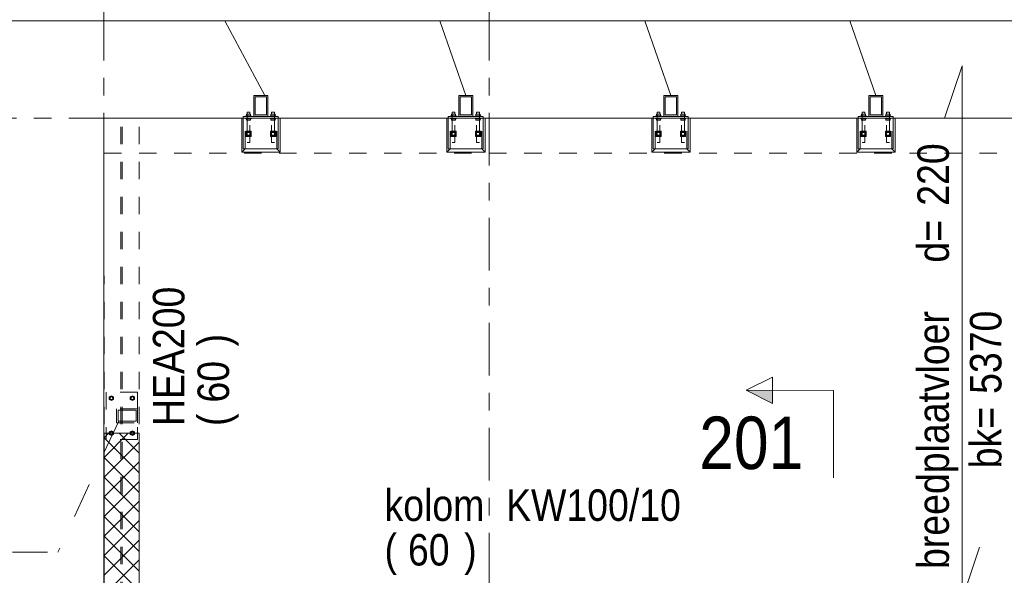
# Model space of a CAD drawing. Header units: millimetres. Extents: x -923 to -82, y -1402 to -808.
# Tile 55 of 109: x -866 to -809, y -886 to -855. Entities that reach past the tile are written whole.
import ezdxf

# ---------------------------------------------------------------- set-up
doc = ezdxf.new("R2010")
doc.units = ezdxf.units.MM
for name, pattern in [('XKITLINE00', [0]), ('XKITLINE01', [4, 1, -1, 1, -1]), ('XKITLINE02', [4, 2, -2]), ('XKITLINE03', [6, 3, -1, 1, -1])]:
    doc.linetypes.add(name, pattern=pattern)
for name, color, linetype, lineweight in [('Bout', 3, 'Continuous', 0), ('Grafisch object', 3, 'Continuous', 0), ('Onderbreken', 7, 'Continuous', 0), ('Onderdeel', 2, 'Continuous', 0), ('Onderdeel label', 2, 'Continuous', 0), ('Stramien', 4, 'Continuous', 0)]:
    doc.layers.add(name, color=color, linetype=linetype, lineweight=lineweight)
doc.styles.add('ARIAL', font='arial.ttf')

msp = doc.modelspace()

# ---------------------------------------------------------------- hatches: boundary and pattern name
at = {"layer": 'Onderbreken'}
msp.add_hatch(color=256, dxfattribs=at).paths.add_polyline_path([(-822.639, -876.614), (-824.139, -875.864), (-822.639, -875.864)], flags=17)
at = {"layer": 'Onderdeel'}
h = msp.add_hatch(color=256, dxfattribs=at)
h.paths.add_polyline_path([(-851.457, -860.214), (-852.257, -860.214), (-852.257, -859.013), (-851.457, -859.014)], flags=17)
h.paths.add_polyline_path([(-852.177, -860.133), (-851.537, -860.134), (-851.537, -859.094), (-852.177, -859.093)])
h = msp.add_hatch(color=256, dxfattribs=at)
h.paths.add_polyline_path([(-839.749, -860.214), (-840.549, -860.214), (-840.549, -859.013), (-839.749, -859.014)], flags=17)
h.paths.add_polyline_path([(-840.469, -860.133), (-839.829, -860.134), (-839.829, -859.094), (-840.469, -859.093)])
h = msp.add_hatch(color=256, dxfattribs=at)
h.paths.add_polyline_path([(-828.04, -860.214), (-828.84, -860.214), (-828.84, -859.013), (-828.04, -859.014)], flags=17)
h.paths.add_polyline_path([(-828.76, -860.133), (-828.12, -860.134), (-828.12, -859.094), (-828.76, -859.093)])
h = msp.add_hatch(color=256, dxfattribs=at)
h.paths.add_polyline_path([(-816.332, -860.214), (-817.132, -860.214), (-817.132, -859.013), (-816.332, -859.014)], flags=17)
h.paths.add_polyline_path([(-817.052, -860.133), (-816.412, -860.134), (-816.412, -859.094), (-817.052, -859.093)])

# ---------------------------------------------------------------- linework, layer by layer
at = {"layer": 'Bout', "linetype": 'XKITLINE02', "lineweight": 0}
for p, q in [((-860.391, -876.175), (-860.511, -876.244)), ((-860.271, -876.244), (-860.391, -876.175)), ((-859.191, -876.175), (-859.311, -876.244)), ((-859.071, -876.244), (-859.191, -876.175)), ((-860.511, -876.244), (-860.511, -876.383)), ((-860.511, -876.383), (-860.391, -876.452)), ((-860.391, -876.452), (-860.271, -876.383)), ((-860.271, -876.383), (-860.271, -876.244)), ((-859.311, -876.244), (-859.311, -876.383)), ((-859.311, -876.383), (-859.191, -876.452)), ((-859.191, -876.452), (-859.071, -876.383)), ((-859.071, -876.383), (-859.071, -876.244)), ((-860.391, -878.175), (-860.511, -878.244)), ((-860.511, -878.244), (-860.511, -878.383)), ((-860.511, -878.383), (-860.391, -878.452)), ((-860.271, -878.244), (-860.391, -878.175)), ((-860.391, -878.452), (-860.271, -878.383)), ((-860.271, -878.383), (-860.271, -878.244)), ((-859.191, -878.175), (-859.311, -878.244)), ((-859.311, -878.244), (-859.311, -878.383)), ((-859.311, -878.383), (-859.191, -878.452)), ((-859.071, -878.244), (-859.191, -878.175)), ((-859.191, -878.452), (-859.071, -878.383)), ((-859.071, -878.383), (-859.071, -878.244))]:
    msp.add_line(p, q, dxfattribs=at)
for centre, radius, start, end in [((-860.391, -876.314), 0.09, 17.9985, 197.9985), ((-860.391, -876.314), 0.09, 359.9985, 179.9985), ((-860.391, -876.314), 0.09, 179.9985, 359.9985), ((-860.391, -876.314), 0.09, 197.9985, 17.9985), ((-860.391, -876.314), 0.08, 59.9985, 239.9985), ((-860.391, -876.314), 0.08, 89.9985, 269.9985), ((-860.391, -876.314), 0.08, 239.9985, 59.9985), ((-860.391, -876.314), 0.08, 269.9985, 89.9985), ((-859.191, -876.314), 0.09, 17.9985, 197.9985), ((-859.191, -876.314), 0.09, 359.9985, 179.9985), ((-859.191, -876.314), 0.09, 179.9985, 359.9985), ((-859.191, -876.314), 0.09, 197.9985, 17.9985), ((-859.191, -876.314), 0.08, 59.9985, 239.9985), ((-859.191, -876.314), 0.08, 89.9985, 269.9985), ((-859.191, -876.314), 0.08, 239.9985, 59.9985), ((-859.191, -876.314), 0.08, 269.9985, 89.9985), ((-860.391, -878.314), 0.09, 17.9985, 197.9985), ((-860.391, -878.314), 0.09, 359.9985, 179.9985), ((-860.391, -878.314), 0.09, 179.9985, 359.9985), ((-860.391, -878.314), 0.09, 197.9985, 17.9985), ((-860.391, -878.314), 0.08, 59.9985, 239.9985), ((-860.391, -878.314), 0.08, 89.9985, 269.9985), ((-860.391, -878.314), 0.08, 239.9985, 59.9985), ((-860.391, -878.314), 0.08, 269.9985, 89.9985), ((-859.191, -878.314), 0.09, 17.9985, 197.9985), ((-859.191, -878.314), 0.09, 359.9985, 179.9985), ((-859.191, -878.314), 0.09, 179.9985, 359.9985), ((-859.191, -878.314), 0.09, 197.9985, 17.9985), ((-859.191, -878.314), 0.08, 59.9985, 239.9985), ((-859.191, -878.314), 0.08, 89.9985, 269.9985), ((-859.191, -878.314), 0.08, 239.9985, 59.9985), ((-859.191, -878.314), 0.08, 269.9985, 89.9985)]:
    msp.add_arc(centre, radius, start, end, dxfattribs=at)
at = {"layer": 'Grafisch object', "linetype": 'XKITLINE00', "lineweight": 0}
for p, q in [((-860.815, -854.749), (-795.468, -854.749)), ((-840.149, -859.014), (-841.626, -854.749)), ((-828.44, -859.014), (-829.918, -854.749)), ((-816.732, -859.014), (-818.21, -854.749))]:
    msp.add_line(p, q, dxfattribs=at)
at = {"layer": 'Onderbreken', "linetype": 'XKITLINE00', "lineweight": 0}
for p, q in [((-824.139, -875.864), (-822.639, -875.114)), ((-822.639, -876.614), (-822.639, -875.114)), ((-824.139, -875.864), (-822.639, -876.614)), ((-819.139, -875.865), (-824.139, -875.864)), ((-819.139, -875.865), (-819.139, -880.865))]:
    msp.add_line(p, q, dxfattribs=at)
at = {"layer": 'Onderdeel', "linetype": 'XKITLINE00', "lineweight": 0}
for p, q in [((-852.257, -859.013), (-852.257, -859.013)), ((-852.257, -859.013), (-851.457, -859.014)), ((-852.257, -860.214), (-852.257, -859.013)), ((-851.537, -859.094), (-852.177, -859.093)), ((-852.177, -859.093), (-852.177, -859.093)), ((-852.177, -859.093), (-852.177, -860.133)), ((-851.537, -859.093), (-851.537, -859.094)), ((-851.537, -860.134), (-851.537, -859.094)), ((-851.457, -859.013), (-851.457, -859.014)), ((-851.457, -859.014), (-851.457, -860.214)), ((-840.549, -859.013), (-840.549, -859.013)), ((-840.549, -859.013), (-839.749, -859.014)), ((-840.549, -860.214), (-840.549, -859.013)), ((-839.829, -859.094), (-840.469, -859.093)), ((-840.469, -859.093), (-840.469, -859.093)), ((-840.469, -859.093), (-840.469, -860.133)), ((-839.829, -859.093), (-839.829, -859.094)), ((-839.829, -860.134), (-839.829, -859.094)), ((-839.749, -859.013), (-839.749, -859.014)), ((-839.749, -859.014), (-839.749, -860.214)), ((-828.84, -859.013), (-828.84, -859.013)), ((-828.84, -859.013), (-828.04, -859.014)), ((-828.84, -860.214), (-828.84, -859.013)), ((-828.12, -859.094), (-828.76, -859.093)), ((-828.76, -859.093), (-828.76, -859.093)), ((-828.76, -859.093), (-828.76, -860.133)), ((-828.12, -859.093), (-828.12, -859.094)), ((-828.12, -860.134), (-828.12, -859.094)), ((-828.04, -859.013), (-828.04, -859.014)), ((-828.04, -859.014), (-828.04, -860.214)), ((-817.132, -859.013), (-817.132, -859.013)), ((-817.132, -859.013), (-816.332, -859.014)), ((-817.132, -860.214), (-817.132, -859.013)), ((-816.412, -859.094), (-817.052, -859.093)), ((-817.052, -859.093), (-817.052, -859.093)), ((-817.052, -859.093), (-817.052, -860.133)), ((-816.412, -859.093), (-816.412, -859.094)), ((-816.412, -860.134), (-816.412, -859.094)), ((-816.332, -859.013), (-816.332, -859.014)), ((-816.332, -859.014), (-816.332, -860.214)), ((-860.814, -860.314), (-860.814, -860.313)), ((-860.814, -860.313), (-858.814, -860.313)), ((-860.814, -861.314), (-860.814, -860.314)), ((-860.814, -860.314), (-852.857, -860.314)), ((-858.814, -860.314), (-858.814, -860.313)), ((-852.945, -860.314), (-852.857, -860.314)), ((-852.945, -862.264), (-852.945, -860.314)), ((-852.857, -860.214), (-852.257, -860.214)), ((-852.857, -862.064), (-852.857, -860.214)), ((-852.707, -860.174), (-852.407, -860.174)), ((-852.707, -860.174), (-852.707, -860.214)), ((-852.677, -860.094), (-852.437, -860.094)), ((-852.677, -860.094), (-852.677, -860.174)), ((-852.637, -859.964), (-852.477, -859.964)), ((-852.637, -860.094), (-852.637, -859.964)), ((-852.477, -860.094), (-852.477, -859.964)), ((-852.437, -860.094), (-852.437, -860.174)), ((-852.407, -860.174), (-852.407, -860.214)), ((-851.457, -860.214), (-852.257, -860.214)), ((-852.257, -860.213), (-852.257, -860.214)), ((-852.177, -860.133), (-852.177, -860.133)), ((-852.177, -860.133), (-851.537, -860.134)), ((-851.537, -860.133), (-851.537, -860.134)), ((-851.457, -860.214), (-851.457, -860.214)), ((-851.457, -860.214), (-850.857, -860.214)), ((-851.307, -860.174), (-851.007, -860.174)), ((-851.307, -860.174), (-851.307, -860.214)), ((-851.277, -860.094), (-851.037, -860.094)), ((-851.277, -860.094), (-851.277, -860.174)), ((-851.237, -859.964), (-851.077, -859.964)), ((-851.237, -860.094), (-851.237, -859.964)), ((-851.077, -860.094), (-851.077, -859.964)), ((-851.037, -860.174), (-851.037, -860.094)), ((-851.007, -860.214), (-851.007, -860.174)), ((-850.857, -862.064), (-850.857, -860.214)), ((-850.857, -860.314), (-841.149, -860.314)), ((-850.857, -860.314), (-850.745, -860.314)), ((-850.745, -862.264), (-850.745, -860.314)), ((-841.237, -860.314), (-841.149, -860.314)), ((-841.237, -862.264), (-841.237, -860.314)), ((-841.149, -860.214), (-840.549, -860.214)), ((-841.149, -862.064), (-841.149, -860.214)), ((-840.999, -860.174), (-840.699, -860.174)), ((-840.999, -860.174), (-840.999, -860.214)), ((-840.969, -860.094), (-840.729, -860.094)), ((-840.969, -860.094), (-840.969, -860.174)), ((-840.929, -859.964), (-840.769, -859.964)), ((-840.929, -860.094), (-840.929, -859.964)), ((-840.769, -860.094), (-840.769, -859.964)), ((-840.729, -860.094), (-840.729, -860.174)), ((-840.699, -860.174), (-840.699, -860.214)), ((-839.749, -860.214), (-840.549, -860.214)), ((-840.549, -860.213), (-840.549, -860.214)), ((-840.469, -860.133), (-840.469, -860.133)), ((-840.469, -860.133), (-839.829, -860.134)), ((-839.829, -860.133), (-839.829, -860.134)), ((-839.749, -860.214), (-839.749, -860.214)), ((-839.749, -860.214), (-839.149, -860.214)), ((-839.599, -860.174), (-839.299, -860.174)), ((-839.599, -860.174), (-839.599, -860.214)), ((-839.569, -860.094), (-839.329, -860.094)), ((-839.569, -860.094), (-839.569, -860.174)), ((-839.529, -859.964), (-839.369, -859.964)), ((-839.529, -860.094), (-839.529, -859.964)), ((-839.369, -860.094), (-839.369, -859.964)), ((-839.329, -860.174), (-839.329, -860.094)), ((-839.299, -860.214), (-839.299, -860.174)), ((-839.149, -862.064), (-839.149, -860.214)), ((-839.149, -860.314), (-829.44, -860.314)), ((-839.149, -860.314), (-839.037, -860.314)), ((-839.037, -862.264), (-839.037, -860.314)), ((-829.529, -860.314), (-829.44, -860.314)), ((-829.529, -862.264), (-829.529, -860.314)), ((-829.44, -860.214), (-828.84, -860.214)), ((-829.44, -862.064), (-829.44, -860.214)), ((-829.29, -860.174), (-828.99, -860.174)), ((-829.29, -860.174), (-829.29, -860.214)), ((-829.26, -860.094), (-829.02, -860.094)), ((-829.26, -860.094), (-829.26, -860.174)), ((-829.22, -859.964), (-829.06, -859.964)), ((-829.22, -860.094), (-829.22, -859.964)), ((-829.06, -860.094), (-829.06, -859.964)), ((-829.02, -860.094), (-829.02, -860.174)), ((-828.99, -860.174), (-828.99, -860.214)), ((-828.04, -860.214), (-828.84, -860.214)), ((-828.84, -860.213), (-828.84, -860.214)), ((-828.76, -860.133), (-828.76, -860.133)), ((-828.76, -860.133), (-828.12, -860.134)), ((-828.12, -860.133), (-828.12, -860.134)), ((-828.04, -860.214), (-828.04, -860.214)), ((-828.04, -860.214), (-827.44, -860.214)), ((-827.89, -860.174), (-827.59, -860.174)), ((-827.89, -860.174), (-827.89, -860.214)), ((-827.86, -860.094), (-827.62, -860.094)), ((-827.86, -860.094), (-827.86, -860.174)), ((-827.82, -859.964), (-827.66, -859.964)), ((-827.82, -860.094), (-827.82, -859.964)), ((-827.66, -860.094), (-827.66, -859.964)), ((-827.62, -860.174), (-827.62, -860.094)), ((-827.59, -860.214), (-827.59, -860.174)), ((-827.44, -862.064), (-827.44, -860.214)), ((-827.44, -860.314), (-817.732, -860.314)), ((-827.44, -860.314), (-827.329, -860.314)), ((-827.329, -862.264), (-827.329, -860.314)), ((-817.821, -860.314), (-817.732, -860.314)), ((-817.821, -862.264), (-817.821, -860.314)), ((-817.732, -860.214), (-817.132, -860.214)), ((-817.732, -862.064), (-817.732, -860.214)), ((-817.582, -860.174), (-817.282, -860.174)), ((-817.582, -860.174), (-817.582, -860.214)), ((-817.552, -860.094), (-817.312, -860.094)), ((-817.552, -860.094), (-817.552, -860.174)), ((-817.512, -859.964), (-817.352, -859.964)), ((-817.512, -860.094), (-817.512, -859.964)), ((-817.352, -860.094), (-817.352, -859.964)), ((-817.312, -860.094), (-817.312, -860.174)), ((-817.282, -860.174), (-817.282, -860.214)), ((-816.332, -860.214), (-817.132, -860.214)), ((-817.132, -860.213), (-817.132, -860.214)), ((-817.052, -860.133), (-817.052, -860.133)), ((-817.052, -860.133), (-816.412, -860.134)), ((-816.412, -860.133), (-816.412, -860.134)), ((-816.332, -860.214), (-816.332, -860.214)), ((-816.332, -860.214), (-815.732, -860.214)), ((-816.182, -860.174), (-815.882, -860.174)), ((-816.182, -860.174), (-816.182, -860.214)), ((-816.152, -860.094), (-815.912, -860.094)), ((-816.152, -860.094), (-816.152, -860.174)), ((-816.112, -859.964), (-815.952, -859.964)), ((-816.112, -860.094), (-816.112, -859.964)), ((-815.952, -860.094), (-815.952, -859.964)), ((-815.912, -860.174), (-815.912, -860.094)), ((-815.882, -860.214), (-815.882, -860.174)), ((-815.732, -862.064), (-815.732, -860.214)), ((-815.732, -860.314), (-806.024, -860.314)), ((-815.732, -860.314), (-815.621, -860.314)), ((-815.621, -862.264), (-815.621, -860.314)), ((-860.814, -861.314), (-860.814, -887.804)), ((-852.707, -861.062), (-852.407, -861.062)), ((-852.707, -861.062), (-852.707, -861.362)), ((-852.707, -861.362), (-852.407, -861.362)), ((-852.677, -861.074), (-852.437, -861.074)), ((-852.677, -861.074), (-852.677, -861.351)), ((-852.677, -861.351), (-852.437, -861.351)), ((-852.637, -861.132), (-852.477, -861.132)), ((-852.637, -861.132), (-852.637, -861.292)), ((-852.637, -861.292), (-852.477, -861.292)), ((-852.477, -861.292), (-852.477, -861.132)), ((-852.437, -861.351), (-852.437, -861.074)), ((-852.407, -861.362), (-852.407, -861.062)), ((-851.007, -861.062), (-851.307, -861.062)), ((-851.307, -861.062), (-851.307, -861.362)), ((-851.307, -861.362), (-851.007, -861.362)), ((-851.037, -861.074), (-851.277, -861.074)), ((-851.277, -861.074), (-851.277, -861.351)), ((-851.277, -861.351), (-851.037, -861.351)), ((-851.077, -861.132), (-851.237, -861.132)), ((-851.237, -861.132), (-851.237, -861.292)), ((-851.237, -861.292), (-851.077, -861.292)), ((-851.077, -861.292), (-851.077, -861.132)), ((-851.037, -861.351), (-851.037, -861.074)), ((-851.007, -861.362), (-851.007, -861.062)), ((-840.999, -861.062), (-840.699, -861.062)), ((-840.999, -861.062), (-840.999, -861.362)), ((-840.999, -861.362), (-840.699, -861.362)), ((-840.969, -861.074), (-840.729, -861.074)), ((-840.969, -861.074), (-840.969, -861.351)), ((-840.969, -861.351), (-840.729, -861.351)), ((-840.929, -861.132), (-840.769, -861.132)), ((-840.929, -861.132), (-840.929, -861.292)), ((-840.929, -861.292), (-840.769, -861.292)), ((-840.769, -861.292), (-840.769, -861.132)), ((-840.729, -861.351), (-840.729, -861.074)), ((-840.699, -861.362), (-840.699, -861.062)), ((-839.299, -861.062), (-839.599, -861.062)), ((-839.599, -861.062), (-839.599, -861.362)), ((-839.599, -861.362), (-839.299, -861.362)), ((-839.329, -861.074), (-839.569, -861.074)), ((-839.569, -861.074), (-839.569, -861.351)), ((-839.569, -861.351), (-839.329, -861.351)), ((-839.369, -861.132), (-839.529, -861.132)), ((-839.529, -861.132), (-839.529, -861.292)), ((-839.529, -861.292), (-839.369, -861.292)), ((-839.369, -861.292), (-839.369, -861.132)), ((-839.329, -861.351), (-839.329, -861.074)), ((-839.299, -861.362), (-839.299, -861.062)), ((-829.29, -861.062), (-828.99, -861.062)), ((-829.29, -861.062), (-829.29, -861.362)), ((-829.29, -861.362), (-828.99, -861.362)), ((-829.26, -861.074), (-829.02, -861.074)), ((-829.26, -861.074), (-829.26, -861.351)), ((-829.26, -861.351), (-829.02, -861.351)), ((-829.22, -861.132), (-829.06, -861.132)), ((-829.22, -861.132), (-829.22, -861.292)), ((-829.22, -861.292), (-829.06, -861.292)), ((-829.06, -861.292), (-829.06, -861.132)), ((-829.02, -861.351), (-829.02, -861.074)), ((-828.99, -861.362), (-828.99, -861.062)), ((-827.59, -861.062), (-827.89, -861.062)), ((-827.89, -861.062), (-827.89, -861.362)), ((-827.89, -861.362), (-827.59, -861.362)), ((-827.62, -861.074), (-827.86, -861.074)), ((-827.86, -861.074), (-827.86, -861.351)), ((-827.86, -861.351), (-827.62, -861.351)), ((-827.66, -861.132), (-827.82, -861.132)), ((-827.82, -861.132), (-827.82, -861.292)), ((-827.82, -861.292), (-827.66, -861.292)), ((-827.66, -861.292), (-827.66, -861.132)), ((-827.62, -861.351), (-827.62, -861.074)), ((-827.59, -861.362), (-827.59, -861.062)), ((-817.582, -861.062), (-817.282, -861.062)), ((-817.582, -861.062), (-817.582, -861.362)), ((-817.582, -861.362), (-817.282, -861.362)), ((-817.552, -861.074), (-817.312, -861.074)), ((-817.552, -861.074), (-817.552, -861.351)), ((-817.552, -861.351), (-817.312, -861.351)), ((-817.512, -861.132), (-817.352, -861.132)), ((-817.512, -861.132), (-817.512, -861.292)), ((-817.512, -861.292), (-817.352, -861.292)), ((-817.352, -861.292), (-817.352, -861.132)), ((-817.312, -861.351), (-817.312, -861.074)), ((-817.282, -861.362), (-817.282, -861.062)), ((-815.882, -861.062), (-816.182, -861.062)), ((-816.182, -861.062), (-816.182, -861.362)), ((-816.182, -861.362), (-815.882, -861.362)), ((-815.912, -861.074), (-816.152, -861.074)), ((-816.152, -861.074), (-816.152, -861.351)), ((-816.152, -861.351), (-815.912, -861.351)), ((-815.952, -861.132), (-816.112, -861.132)), ((-816.112, -861.132), (-816.112, -861.292)), ((-816.112, -861.292), (-815.952, -861.292)), ((-815.952, -861.292), (-815.952, -861.132)), ((-815.912, -861.351), (-815.912, -861.074)), ((-815.882, -861.362), (-815.882, -861.062)), ((-852.945, -862.264), (-852.745, -862.064)), ((-852.857, -862.064), (-850.857, -862.064)), ((-850.945, -862.064), (-850.745, -862.264)), ((-841.237, -862.264), (-841.037, -862.064)), ((-841.149, -862.064), (-839.149, -862.064)), ((-839.237, -862.064), (-839.037, -862.264)), ((-829.529, -862.264), (-829.329, -862.064)), ((-829.44, -862.064), (-827.44, -862.064)), ((-827.529, -862.064), (-827.329, -862.264)), ((-817.821, -862.264), (-817.621, -862.064)), ((-817.732, -862.064), (-815.732, -862.064)), ((-815.821, -862.064), (-815.621, -862.264)), ((-850.745, -862.264), (-852.945, -862.264)), ((-839.037, -862.264), (-841.237, -862.264)), ((-827.329, -862.264), (-829.529, -862.264)), ((-815.621, -862.264), (-817.821, -862.264)), ((-860.813, -879.697), (-859.429, -878.314)), ((-860.813, -878.314), (-860.813, -940.314)), ((-858.813, -878.314), (-860.813, -878.314)), ((-860.79, -878.552), (-860.552, -878.314)), ((-858.813, -879.452), (-859.951, -878.314)), ((-858.813, -940.314), (-858.813, -878.314)), ((-858.813, -880.574), (-860.813, -878.574)), ((-860.813, -880.819), (-858.813, -878.819)), ((-858.813, -881.697), (-860.813, -879.697)), ((-860.813, -881.942), (-858.813, -879.942)), ((-858.813, -882.819), (-860.813, -880.819)), ((-860.813, -883.064), (-858.813, -881.064)), ((-858.813, -883.942), (-860.813, -881.942)), ((-860.813, -884.187), (-858.813, -882.187)), ((-858.813, -885.064), (-860.813, -883.064)), ((-860.813, -885.309), (-858.813, -883.309)), ((-858.813, -886.187), (-860.813, -884.187)), ((-860.813, -886.432), (-858.813, -884.432)), ((-858.813, -887.31), (-860.813, -885.31)), ((-860.813, -887.554), (-858.813, -885.554))]:
    msp.add_line(p, q, dxfattribs=at)
at = {"layer": 'Onderdeel', "linetype": 'XKITLINE01', "lineweight": 0}
for p, q in [((-852.257, -859.013), (-851.457, -859.013)), ((-851.537, -859.093), (-852.177, -859.093)), ((-852.177, -859.093), (-852.177, -859.093)), ((-851.537, -859.094), (-851.537, -859.093)), ((-840.549, -859.013), (-839.749, -859.013)), ((-839.829, -859.093), (-840.469, -859.093)), ((-840.469, -859.093), (-840.469, -859.093)), ((-839.829, -859.094), (-839.829, -859.093)), ((-828.84, -859.013), (-828.04, -859.013)), ((-828.12, -859.093), (-828.76, -859.093)), ((-828.76, -859.093), (-828.76, -859.093)), ((-828.12, -859.094), (-828.12, -859.093)), ((-817.132, -859.013), (-816.332, -859.013)), ((-816.412, -859.093), (-817.052, -859.093)), ((-817.052, -859.093), (-817.052, -859.093)), ((-816.412, -859.094), (-816.412, -859.093)), ((-860.813, -887.804), (-860.814, -860.313)), ((-468.814, -860.314), (-860.814, -860.314)), ((-860.814, -860.314), (-860.814, -862.314)), ((-859.846, -887.804), (-859.846, -860.313)), ((-859.781, -887.804), (-859.781, -860.313)), ((-858.813, -887.804), (-858.814, -860.314)), ((-852.857, -860.314), (-852.857, -860.214)), ((-852.857, -860.214), (-850.857, -860.214)), ((-852.857, -860.214), (-850.857, -860.214)), ((-852.857, -860.314), (-850.857, -860.314)), ((-852.857, -860.314), (-850.857, -860.314)), ((-852.857, -860.314), (-850.857, -860.314)), ((-852.857, -860.314), (-850.857, -860.314)), ((-852.745, -862.064), (-852.745, -860.314)), ((-852.707, -860.214), (-852.407, -860.214)), ((-852.707, -860.314), (-852.407, -860.314)), ((-852.707, -860.314), (-852.707, -860.354)), ((-852.707, -860.354), (-852.407, -860.354)), ((-852.677, -860.174), (-852.437, -860.174)), ((-852.677, -860.354), (-852.437, -860.354)), ((-852.677, -860.354), (-852.677, -860.434)), ((-852.677, -860.434), (-852.437, -860.434)), ((-852.637, -860.094), (-852.637, -861.714)), ((-852.477, -861.714), (-852.477, -860.094)), ((-852.437, -860.354), (-852.437, -860.434)), ((-852.407, -860.314), (-852.407, -860.354)), ((-852.257, -860.213), (-851.457, -860.214)), ((-852.257, -860.214), (-851.457, -860.214)), ((-852.177, -860.133), (-851.537, -860.133)), ((-851.307, -860.214), (-851.007, -860.214)), ((-851.007, -860.314), (-851.307, -860.314)), ((-851.307, -860.314), (-851.307, -860.354)), ((-851.007, -860.354), (-851.307, -860.354)), ((-851.277, -860.174), (-851.037, -860.174)), ((-851.037, -860.354), (-851.277, -860.354)), ((-851.277, -860.354), (-851.277, -860.434)), ((-851.037, -860.434), (-851.277, -860.434)), ((-851.237, -861.714), (-851.237, -860.094)), ((-851.077, -860.094), (-851.077, -861.714)), ((-851.037, -860.354), (-851.037, -860.434)), ((-851.007, -860.314), (-851.007, -860.354)), ((-850.945, -862.064), (-850.945, -860.314)), ((-850.857, -860.214), (-850.857, -860.314)), ((-841.149, -860.314), (-841.149, -860.214)), ((-841.149, -860.214), (-839.149, -860.214)), ((-841.149, -860.214), (-839.149, -860.214)), ((-841.149, -860.314), (-839.149, -860.314)), ((-841.149, -860.314), (-839.149, -860.314)), ((-841.149, -860.314), (-839.149, -860.314)), ((-841.149, -860.314), (-839.149, -860.314)), ((-841.037, -862.064), (-841.037, -860.314)), ((-840.999, -860.214), (-840.699, -860.214)), ((-840.999, -860.314), (-840.699, -860.314)), ((-840.999, -860.314), (-840.999, -860.354)), ((-840.999, -860.354), (-840.699, -860.354)), ((-840.969, -860.174), (-840.729, -860.174)), ((-840.969, -860.354), (-840.729, -860.354)), ((-840.969, -860.354), (-840.969, -860.434)), ((-840.969, -860.434), (-840.729, -860.434)), ((-840.929, -860.094), (-840.929, -861.714)), ((-840.769, -861.714), (-840.769, -860.094)), ((-840.729, -860.354), (-840.729, -860.434)), ((-840.699, -860.314), (-840.699, -860.354)), ((-840.549, -860.213), (-839.749, -860.214)), ((-840.549, -860.214), (-839.749, -860.214)), ((-840.469, -860.133), (-839.829, -860.133)), ((-839.599, -860.214), (-839.299, -860.214)), ((-839.299, -860.314), (-839.599, -860.314)), ((-839.599, -860.314), (-839.599, -860.354)), ((-839.299, -860.354), (-839.599, -860.354)), ((-839.569, -860.174), (-839.329, -860.174)), ((-839.329, -860.354), (-839.569, -860.354)), ((-839.569, -860.354), (-839.569, -860.434)), ((-839.329, -860.434), (-839.569, -860.434)), ((-839.529, -861.714), (-839.529, -860.094)), ((-839.369, -860.094), (-839.369, -861.714)), ((-839.329, -860.354), (-839.329, -860.434)), ((-839.299, -860.314), (-839.299, -860.354)), ((-839.237, -862.064), (-839.237, -860.314)), ((-839.149, -860.214), (-839.149, -860.314)), ((-829.44, -860.314), (-829.44, -860.214)), ((-829.44, -860.214), (-827.44, -860.214)), ((-829.44, -860.214), (-827.44, -860.214)), ((-829.44, -860.314), (-827.44, -860.314)), ((-829.44, -860.314), (-827.44, -860.314)), ((-829.44, -860.314), (-827.44, -860.314)), ((-829.44, -860.314), (-827.44, -860.314)), ((-829.329, -862.064), (-829.329, -860.314)), ((-829.29, -860.214), (-828.99, -860.214)), ((-829.29, -860.314), (-828.99, -860.314)), ((-829.29, -860.314), (-829.29, -860.354)), ((-829.29, -860.354), (-828.99, -860.354)), ((-829.26, -860.174), (-829.02, -860.174)), ((-829.26, -860.354), (-829.02, -860.354)), ((-829.26, -860.354), (-829.26, -860.434)), ((-829.26, -860.434), (-829.02, -860.434)), ((-829.22, -860.094), (-829.22, -861.714)), ((-829.06, -861.714), (-829.06, -860.094)), ((-829.02, -860.354), (-829.02, -860.434)), ((-828.99, -860.314), (-828.99, -860.354)), ((-828.84, -860.213), (-828.04, -860.214)), ((-828.84, -860.214), (-828.04, -860.214)), ((-828.76, -860.133), (-828.12, -860.133)), ((-827.89, -860.214), (-827.59, -860.214)), ((-827.59, -860.314), (-827.89, -860.314)), ((-827.89, -860.314), (-827.89, -860.354)), ((-827.59, -860.354), (-827.89, -860.354)), ((-827.86, -860.174), (-827.62, -860.174)), ((-827.62, -860.354), (-827.86, -860.354)), ((-827.86, -860.354), (-827.86, -860.434)), ((-827.62, -860.434), (-827.86, -860.434)), ((-827.82, -861.714), (-827.82, -860.094)), ((-827.66, -860.094), (-827.66, -861.714)), ((-827.62, -860.354), (-827.62, -860.434)), ((-827.59, -860.314), (-827.59, -860.354)), ((-827.529, -862.064), (-827.529, -860.314)), ((-827.44, -860.214), (-827.44, -860.314)), ((-817.732, -860.314), (-817.732, -860.214)), ((-817.732, -860.214), (-815.732, -860.214)), ((-817.732, -860.214), (-815.732, -860.214)), ((-817.732, -860.314), (-815.732, -860.314)), ((-817.732, -860.314), (-815.732, -860.314)), ((-817.732, -860.314), (-815.732, -860.314)), ((-817.732, -860.314), (-815.732, -860.314)), ((-817.621, -862.064), (-817.621, -860.314)), ((-817.582, -860.214), (-817.282, -860.214)), ((-817.582, -860.314), (-817.282, -860.314)), ((-817.582, -860.314), (-817.582, -860.354)), ((-817.582, -860.354), (-817.282, -860.354)), ((-817.552, -860.174), (-817.312, -860.174)), ((-817.552, -860.354), (-817.312, -860.354)), ((-817.552, -860.354), (-817.552, -860.434)), ((-817.552, -860.434), (-817.312, -860.434)), ((-817.512, -860.094), (-817.512, -861.714)), ((-817.352, -861.714), (-817.352, -860.094)), ((-817.312, -860.354), (-817.312, -860.434)), ((-817.282, -860.314), (-817.282, -860.354)), ((-817.132, -860.213), (-816.332, -860.214)), ((-817.132, -860.214), (-816.332, -860.214)), ((-817.052, -860.133), (-816.412, -860.133)), ((-816.182, -860.214), (-815.882, -860.214)), ((-815.882, -860.314), (-816.182, -860.314)), ((-816.182, -860.314), (-816.182, -860.354)), ((-815.882, -860.354), (-816.182, -860.354)), ((-816.152, -860.174), (-815.912, -860.174)), ((-815.912, -860.354), (-816.152, -860.354)), ((-816.152, -860.354), (-816.152, -860.434)), ((-815.912, -860.434), (-816.152, -860.434)), ((-816.112, -861.714), (-816.112, -860.094)), ((-815.952, -860.094), (-815.952, -861.714)), ((-815.912, -860.354), (-815.912, -860.434)), ((-815.882, -860.314), (-815.882, -860.354)), ((-815.821, -862.064), (-815.821, -860.314)), ((-815.732, -860.214), (-815.732, -860.314)), ((-852.407, -861.062), (-852.707, -861.062)), ((-852.707, -861.062), (-852.707, -861.362)), ((-852.707, -861.362), (-852.407, -861.362)), ((-852.437, -861.074), (-852.677, -861.074)), ((-852.677, -861.074), (-852.677, -861.351)), ((-852.677, -861.351), (-852.437, -861.351)), ((-852.437, -861.351), (-852.437, -861.074)), ((-852.407, -861.362), (-852.407, -861.062)), ((-851.007, -861.062), (-851.307, -861.062)), ((-851.307, -861.062), (-851.307, -861.362)), ((-851.307, -861.362), (-851.007, -861.362)), ((-851.037, -861.074), (-851.277, -861.074)), ((-851.277, -861.074), (-851.277, -861.351)), ((-851.277, -861.351), (-851.037, -861.351)), ((-851.037, -861.351), (-851.037, -861.074)), ((-851.007, -861.362), (-851.007, -861.062)), ((-840.699, -861.062), (-840.999, -861.062)), ((-840.999, -861.062), (-840.999, -861.362)), ((-840.999, -861.362), (-840.699, -861.362)), ((-840.729, -861.074), (-840.969, -861.074)), ((-840.969, -861.074), (-840.969, -861.351)), ((-840.969, -861.351), (-840.729, -861.351)), ((-840.729, -861.351), (-840.729, -861.074)), ((-840.699, -861.362), (-840.699, -861.062)), ((-839.299, -861.062), (-839.599, -861.062)), ((-839.599, -861.062), (-839.599, -861.362)), ((-839.599, -861.362), (-839.299, -861.362)), ((-839.329, -861.074), (-839.569, -861.074)), ((-839.569, -861.074), (-839.569, -861.351)), ((-839.569, -861.351), (-839.329, -861.351)), ((-839.329, -861.351), (-839.329, -861.074)), ((-839.299, -861.362), (-839.299, -861.062)), ((-828.99, -861.062), (-829.29, -861.062)), ((-829.29, -861.062), (-829.29, -861.362)), ((-829.29, -861.362), (-828.99, -861.362)), ((-829.02, -861.074), (-829.26, -861.074)), ((-829.26, -861.074), (-829.26, -861.351)), ((-829.26, -861.351), (-829.02, -861.351)), ((-829.02, -861.351), (-829.02, -861.074)), ((-828.99, -861.362), (-828.99, -861.062)), ((-827.59, -861.062), (-827.89, -861.062)), ((-827.89, -861.062), (-827.89, -861.362)), ((-827.89, -861.362), (-827.59, -861.362)), ((-827.62, -861.074), (-827.86, -861.074)), ((-827.86, -861.074), (-827.86, -861.351)), ((-827.86, -861.351), (-827.62, -861.351)), ((-827.62, -861.351), (-827.62, -861.074)), ((-827.59, -861.362), (-827.59, -861.062)), ((-817.282, -861.062), (-817.582, -861.062)), ((-817.582, -861.062), (-817.582, -861.362)), ((-817.582, -861.362), (-817.282, -861.362)), ((-817.312, -861.074), (-817.552, -861.074)), ((-817.552, -861.074), (-817.552, -861.351)), ((-817.552, -861.351), (-817.312, -861.351)), ((-817.312, -861.351), (-817.312, -861.074)), ((-817.282, -861.362), (-817.282, -861.062)), ((-815.882, -861.062), (-816.182, -861.062)), ((-816.182, -861.062), (-816.182, -861.362)), ((-816.182, -861.362), (-815.882, -861.362)), ((-815.912, -861.074), (-816.152, -861.074)), ((-816.152, -861.074), (-816.152, -861.351)), ((-816.152, -861.351), (-815.912, -861.351)), ((-815.912, -861.351), (-815.912, -861.074)), ((-815.882, -861.362), (-815.882, -861.062)), ((-852.745, -862.064), (-850.945, -862.064)), ((-852.637, -861.714), (-852.477, -861.714)), ((-851.077, -861.714), (-851.237, -861.714)), ((-841.037, -862.064), (-839.237, -862.064)), ((-840.929, -861.714), (-840.769, -861.714)), ((-839.369, -861.714), (-839.529, -861.714)), ((-829.329, -862.064), (-827.529, -862.064)), ((-829.22, -861.714), (-829.06, -861.714)), ((-827.66, -861.714), (-827.82, -861.714)), ((-817.621, -862.064), (-815.821, -862.064)), ((-817.512, -861.714), (-817.352, -861.714)), ((-815.952, -861.714), (-816.112, -861.714)), ((-860.814, -862.314), (-770.314, -862.314)), ((-858.891, -875.964), (-860.691, -875.964)), ((-860.691, -875.964), (-860.691, -878.664)), ((-858.891, -875.964), (-858.891, -878.664)), ((-858.891, -876.914), (-860.091, -876.914)), ((-860.091, -876.914), (-860.091, -877.714)), ((-860.011, -876.994), (-858.971, -876.994)), ((-860.011, -877.634), (-860.011, -876.994)), ((-858.971, -876.994), (-858.971, -877.634)), ((-858.891, -877.714), (-858.891, -876.914)), ((-860.091, -877.714), (-858.891, -877.714)), ((-858.971, -877.634), (-860.011, -877.634)), ((-858.891, -878.664), (-860.691, -878.664))]:
    msp.add_line(p, q, dxfattribs=at)
at = {"layer": 'Onderdeel label', "linetype": 'XKITLINE00', "lineweight": 0}
for p, q in [((-876.482, -854.749), (-853.903, -854.749)), ((-851.62, -859.018), (-853.903, -854.749)), ((-812.803, -860.319), (-811.803, -857.319)), ((-811.803, -887.819), (-811.803, -857.319)), ((-811.803, -887.819), (-810.803, -884.819))]:
    msp.add_line(p, q, dxfattribs=at)
at = {"layer": 'Onderdeel label', "linetype": 'XKITLINE02', "lineweight": 0}
for p in [(-859.972, -877.626), (-886.033, -885.114)]:
    msp.add_line(p, (-863.454, -885.114), dxfattribs=at)
at = {"layer": 'Stramien', "linetype": 'XKITLINE03', "lineweight": 0}
for p, q in [((-860.815, -1103.014), (-860.815, -840.314)), ((-838.815, -1103.014), (-838.815, -840.314)), ((-880.815, -860.314), (-445.815, -860.314))]:
    msp.add_line(p, q, dxfattribs=at)

# ---------------------------------------------------------------- texts
at = {"layer": 'Onderbreken', "style": 'ARIAL', "width": 0.85}
msp.add_text('201', height=3, dxfattribs=at).set_placement((-826.814, -880.364))
at = {"layer": 'Onderdeel label', "style": 'ARIAL', "width": 0.85}
for s, rotation, p in [('220', 89.9999, (-812.553, -865.319)), ('d=', 89.9999, (-812.553, -868.569)), ('HEA200', 90.0002, (-856.221, -877.902)), ('breedplaatvloer', 89.9999, (-812.553, -886.069)), ('5370', 89.9999, (-809.553, -876.069)), (')', 90.0002, (-853.671, -873.353)), ('60', 90.0002, (-853.671, -876.563)), ('(', 90.0002, (-853.671, -877.902)), ('bk=', 89.9999, (-809.553, -880.319))]:
    msp.add_text(s, height=1.8, rotation=rotation, dxfattribs=at).set_placement(p)
for s, p in [('kolom', (-844.79, -883.324)), ('KW100/10', (-837.846, -883.324)), ('(', (-844.79, -885.874)), ('60', (-843.451, -885.874)), (')', (-840.241, -885.874))]:
    msp.add_text(s, height=1.8, dxfattribs=at).set_placement(p)

doc.saveas('drawing.dxf')
